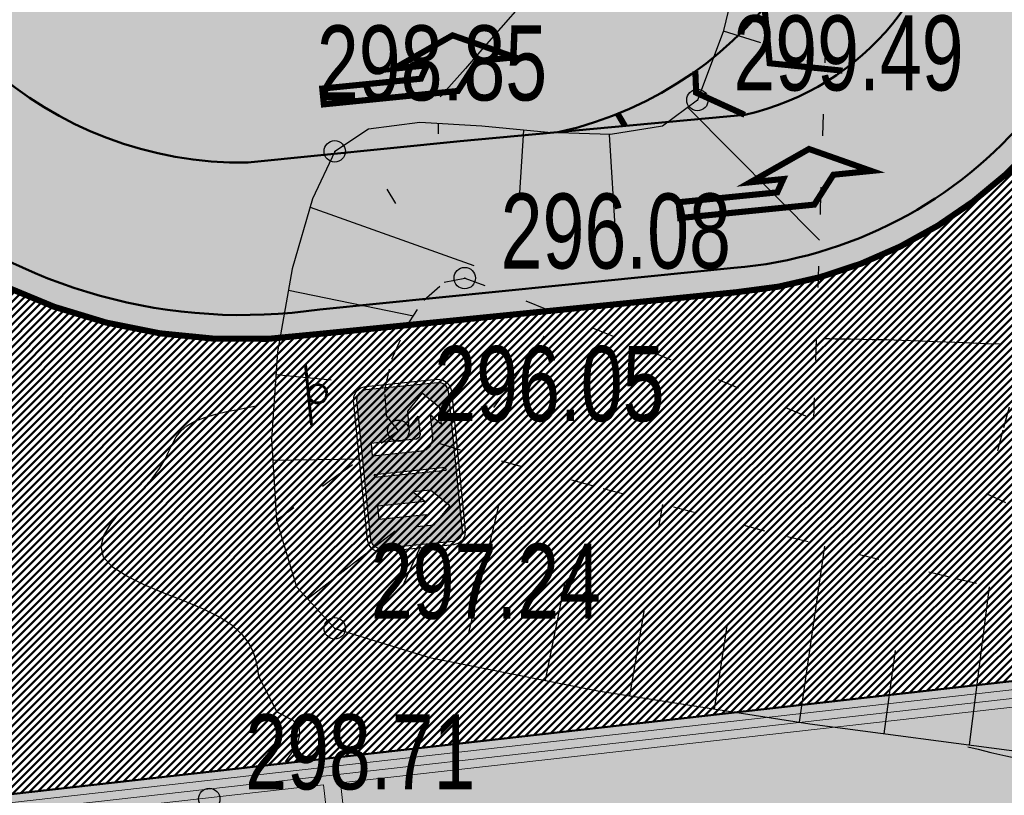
# Model space of a CAD drawing. Extents: x 2931 to 5026, y -2784 to 809.
# Tile 7 of 170: x 3173 to 3196, y -2550 to -2532. Entities that reach past the tile are written whole.
import ezdxf

# ---------------------------------------------------------------- set-up
doc = ezdxf.new("R2010")
doc.units = 0
doc.header["$MEASUREMENT"] = 0
doc.linetypes.add('CONTI', pattern=[0])
doc.linetypes.add('STROT', pattern=[1.7, 0.5, -1.2])
doc.layers.add('.', color=7, linetype='Continuous', lineweight=15)
for name, color, linetype in [('GORIZDEFAULT', 32, 'CONTI'), ('OTKOSDEFAULT', 32, 'CONTI'), ('PDF_2D - Общий', 7, 'Continuous'), ('PI_OTDEFAULT', 172, 'CONTI'), ('PI_TTDEFAULT', 5, 'CONTI')]:
    doc.layers.add(name, color=color, linetype=linetype)
doc.styles.add('SHRFT', font='TXT', dxfattribs={"width": 0.75})
pattern_1 = [(45, (0, -760.2495699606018), (-0.08838834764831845, 0.08838834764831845), [])]

# ---------------------------------------------------------------- blocks, each defined once
blk = doc.blocks.new('АПРР')
at = {"layer": '.', "transparency": 33554625}
h = blk.add_hatch(color=256, dxfattribs=at)
h.dxf.hatch_style = 1
h.set_gradient(color1=(0, 127, 255), color2=(0, 127, 255), tint=0.6399999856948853)
h.paths.add_polyline_path([(1384745.843515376, -94199.48148556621), (1384808.635195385, -94185.82644556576), (1384860.567355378, -94153.03284556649), (1384893.360955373, -94101.10068556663), (1384907.015995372, -94038.30900556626), (1384907.015995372, -92855.2664455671), (1384893.360955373, -92792.47476556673), (1384860.567355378, -92740.54260556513), (1384808.635195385, -92707.7490055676), (1384745.843515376, -92694.09396556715), (1382444.386640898, -92694.09396556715), (1382381.594960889, -92707.7490055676), (1382329.662800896, -92740.54260556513), (1382296.8692009, -92792.47476556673), (1382283.214160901, -92855.2664455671), (1382283.214160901, -94038.30900556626), (1382296.8692009, -94101.10068556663), (1382329.662800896, -94153.03284556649), (1382381.594960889, -94185.82644556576), (1382444.386640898, -94199.48148556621)])
h.paths.add_polyline_path([(1383459.258535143, -92855.2664455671), (1383502.919712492, -92855.2664455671), (1383502.919712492, -94038.30900556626), (1383459.258535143, -94038.30900556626)], flags=16)
h.paths.add_polyline_path([(1383160.254800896, -93428.99316556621), (1382982.631760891, -93251.47764556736), (1382982.631760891, -94038.30900556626), (1382766.839120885, -94038.30900556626), (1382766.839120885, -93251.47764556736), (1382586.528080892, -93428.99316556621), (1382586.528080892, -93142.12980556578), (1382873.391440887, -92855.2664455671), (1383160.254800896, -93142.12980556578)], flags=16)
h.paths.add_polyline_path([(1383814.004559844, -93224.06004556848), (1383830.455119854, -93144.81780556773), (1383874.108239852, -93082.02612556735), (1383937.007439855, -93038.26548556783), (1384016.249679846, -93021.92244556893), (1384387.731279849, -93021.92244556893), (1384218.387279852, -92855.2664455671), (1384486.11207985, -92855.2664455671), (1384756.632399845, -93122.9912455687), (1384486.11207985, -93393.51156556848), (1384218.387279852, -93393.51156556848), (1384387.731279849, -93224.06004556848), (1384084.524879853, -93224.06004556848), (1384035.388239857, -93243.1986055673), (1384016.249679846, -93292.33524556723), (1384016.249679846, -93941.05640682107), (1384016.249679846, -94038.30900556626), (1383814.004559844, -94038.30900556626)], flags=16)
at = {"color": 5}
blk.add_lwpolyline([(1382444.386640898, -92642.1618055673), (1382359.76840089, -92658.61236556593), (1382291.493200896, -92705.06100556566), (1382245.044560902, -92770.64820556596), (1382228.594000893, -92855.2664455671), (1382228.594000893, -94038.30900556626), (1382245.044560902, -94123.03476556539), (1382291.493200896, -94191.30996556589), (1382359.76840089, -94237.75860556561), (1382444.386640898, -94254.10164556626), (1384745.843515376, -94254.10164556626), (1384830.461755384, -94237.75860556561), (1384896.048955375, -94191.30996556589), (1384942.497595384, -94123.03476556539), (1384958.948155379, -94038.30900556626), (1384958.948155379, -92855.2664455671), (1384942.497595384, -92770.64820556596), (1384896.048955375, -92705.06100556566), (1384830.461755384, -92658.61236556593), (1384745.843515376, -92642.1618055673), (1382444.386640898, -92642.1618055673)], dxfattribs=at)
blk.add_lwpolyline([(1382444.386640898, -92694.09396556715), (1382381.594960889, -92707.7490055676), (1382329.662800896, -92740.54260556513), (1382296.8692009, -92792.47476556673), (1382283.214160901, -92855.2664455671), (1382283.214160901, -94038.30900556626), (1382296.8692009, -94101.10068556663), (1382329.662800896, -94153.03284556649), (1382381.594960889, -94185.82644556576), (1382444.386640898, -94199.48148556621), (1384745.843515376, -94199.48148556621), (1384808.635195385, -94185.82644556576), (1384860.567355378, -94153.03284556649), (1384893.360955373, -94101.10068556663), (1384907.015995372, -94038.30900556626), (1384907.015995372, -92855.2664455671), (1384893.360955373, -92792.47476556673), (1384860.567355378, -92740.54260556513), (1384808.635195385, -92707.7490055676), (1384745.843515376, -92694.09396556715), (1382444.386640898, -92694.09396556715)], close=True, dxfattribs=at)
at = {"color": 7}
for points in [[(1382586.528080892, -93142.12980556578), (1382873.391440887, -92855.2664455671), (1383160.254800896, -93142.12980556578), (1383160.254800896, -93428.99316556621), (1382982.631760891, -93251.47764556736), (1382982.631760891, -94038.30900556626), (1382766.839120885, -94038.30900556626), (1382766.839120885, -93251.47764556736), (1382586.528080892, -93428.99316556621), (1382586.528080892, -93142.12980556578)], [(1384016.249679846, -94038.30900556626), (1383814.004559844, -94038.30900556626), (1383814.004559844, -93224.06004556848), (1383830.455119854, -93144.81780556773), (1383874.108239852, -93082.02612556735), (1383937.007439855, -93038.26548556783), (1384016.249679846, -93021.92244556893), (1384387.731279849, -93021.92244556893), (1384218.387279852, -92855.2664455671), (1384486.11207985, -92855.2664455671), (1384756.632399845, -93122.9912455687), (1384486.11207985, -93393.51156556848), (1384218.387279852, -93393.51156556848), (1384387.731279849, -93224.06004556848), (1384084.524879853, -93224.06004556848), (1384035.388239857, -93243.1986055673), (1384016.249679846, -93292.33524556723), (1384016.249679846, -93941.05640682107)]]:
    blk.add_lwpolyline(points, close=True, dxfattribs=at)
blk.add_lwpolyline([(1383459.258535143, -92855.2664455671), (1383502.919712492, -92855.2664455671), (1383502.919712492, -94038.30900556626), (1383459.258535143, -94038.30900556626)], close=True)
blk = doc.blocks.new('bstrtthtytt434')
at = {"layer": 'GORIZDEFAULT', "color": 32}
for points in [[(3190.524359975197, 498.003196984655), (3190.064368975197, 497.4721529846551), (3189.527965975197, 496.8359359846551), (3188.910726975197, 496.1224829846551), (3188.258219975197, 495.360487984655), (3187.582201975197, 494.566133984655), (3186.912061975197, 493.7798689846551), (3186.257342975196, 493.031842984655), (3185.651858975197, 492.334569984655), (3185.101487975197, 491.696140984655), (3184.598139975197, 491.122432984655), (3184.155782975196, 490.6156579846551), (3183.774416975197, 490.1758179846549), (3183.445950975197, 489.8087889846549), (3183.178476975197, 489.508692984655)], [(3184.432535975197, 482.268897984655), (3184.655893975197, 482.576323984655), (3184.885129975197, 482.8918409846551), (3185.094520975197, 483.197054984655), (3185.294367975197, 483.472120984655), (3185.615436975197, 483.931047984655)], [(3192.161081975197, 483.872417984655), (3192.261069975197, 483.873935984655), (3192.391206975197, 483.865910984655), (3192.555157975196, 483.870399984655), (3192.749256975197, 483.8653459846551), (3192.979381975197, 483.858838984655), (3193.259501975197, 483.8530919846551), (3193.589615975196, 483.848102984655), (3193.949877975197, 483.833570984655), (3194.360133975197, 483.819797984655), (3194.770390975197, 483.806023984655), (3195.188736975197, 483.786373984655), (3195.576934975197, 483.7762659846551), (3195.923228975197, 483.759520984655), (3196.225406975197, 483.750107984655)], [(3179.577449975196, 474.004235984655), (3179.747907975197, 474.2388509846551), (3179.858827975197, 474.442557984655), (3179.907997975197, 474.629325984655), (3179.899842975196, 474.771218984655), (3179.840239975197, 474.8763259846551), (3179.746823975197, 474.968917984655), (3179.629895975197, 475.0291499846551), (3179.504877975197, 475.0952599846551), (3179.379859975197, 475.161368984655), (3178.955245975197, 475.989017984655), (3178.926484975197, 476.170601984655), (3178.889634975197, 476.358063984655), (3178.830726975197, 476.549191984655), (3178.725488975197, 476.761618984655), (3178.572469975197, 476.9593189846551), (3178.353276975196, 477.168014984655), (3178.050274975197, 477.363436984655), (3177.661252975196, 477.5595539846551), (3177.216357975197, 477.746820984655), (3176.735437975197, 477.9355409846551), (3176.282452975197, 478.128685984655), (3175.871372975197, 478.328467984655), (3175.544099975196, 478.541523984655), (3175.328571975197, 478.772278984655), (3175.274781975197, 479.021490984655), (3175.340826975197, 479.282523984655), (3175.498769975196, 479.5509519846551), (3175.720674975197, 479.822352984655), (3175.978605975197, 480.092299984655), (3176.236537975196, 480.362246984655), (3176.462867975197, 480.6057109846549), (3176.633324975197, 480.840325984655), (3176.758213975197, 481.046245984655), (3176.855165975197, 481.247740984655), (3176.942573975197, 481.419087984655), (3177.024104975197, 481.582343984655), (3177.132118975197, 481.7139989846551), (3177.270280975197, 481.8361109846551), (3177.460648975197, 481.945013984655), (3177.697346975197, 482.0326169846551), (3177.950223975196, 482.108464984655), (3178.205313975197, 482.170344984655), (3178.462615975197, 482.218256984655), (3178.691982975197, 482.261743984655), (3178.893412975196, 482.3008069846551)], [(3195.488067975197, 474.3478299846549), (3195.732919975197, 474.293540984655), (3196.024100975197, 474.2179529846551), (3196.373366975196, 474.137245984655), (3196.780716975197, 474.051420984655), (3197.226304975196, 473.9501739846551), (3197.724099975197, 473.835718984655), (3198.266011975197, 473.713931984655), (3198.852038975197, 473.5848139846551), (3199.460124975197, 473.452030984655), (3200.082178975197, 473.3214599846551), (3200.712323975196, 473.185010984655)]]:
    blk.add_lwpolyline(points, dxfattribs=at)
at = {"layer": 'OTKOSDEFAULT', "color": 32}
for p, q in [((3190.446990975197, 493.745531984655), (3189.782184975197, 491.027125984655)), ((3189.782184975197, 491.027125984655), (3189.182274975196, 489.435834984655)), ((3189.785849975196, 491.049183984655), (3190.652062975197, 490.7783039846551)), ((3189.182274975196, 489.435834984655), (3188.369417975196, 488.8274239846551)), ((3188.958850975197, 489.264422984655), (3192.026174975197, 486.1706339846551)), ((3182.707488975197, 488.911473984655), (3181.507692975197, 488.757240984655)), ((3184.152962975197, 488.825408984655), (3182.707488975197, 488.911473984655)), ((3183.133925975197, 488.885944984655), (3183.135508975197, 488.649941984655)), ((3181.507692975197, 488.757240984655), (3180.723465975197, 488.239274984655)), ((3185.693305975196, 488.682777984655), (3184.152962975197, 488.825408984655)), ((3185.126428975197, 488.7361779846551), (3185.028608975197, 487.274524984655)), ((3187.154199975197, 488.634951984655), (3185.693305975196, 488.682777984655)), ((3188.369417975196, 488.8274239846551), (3187.154199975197, 488.634951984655)), ((3187.126263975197, 488.630526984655), (3187.268566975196, 486.2404119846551)), ((3180.723465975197, 488.239274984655), (3180.204197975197, 487.1332639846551)), ((3181.936990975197, 487.3575969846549), (3182.140069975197, 487.0246419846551)), ((3180.204197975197, 487.1332639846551), (3179.732970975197, 485.497920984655)), ((3180.149149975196, 486.938405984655), (3183.966300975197, 485.574200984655)), ((3179.732970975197, 485.497920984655), (3179.388345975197, 483.560465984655)), ((3179.646450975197, 485.004550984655), (3182.561862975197, 484.406743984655)), ((3179.388345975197, 483.560465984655), (3179.245215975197, 481.526058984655)), ((3179.350366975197, 483.031827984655), (3180.636313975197, 482.9133379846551)), ((3179.245215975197, 481.526058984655), (3179.365959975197, 479.6336739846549)), ((3179.272652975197, 481.036418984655), (3181.308447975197, 481.065328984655)), ((3183.848347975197, 477.007421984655), (3184.560805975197, 480.0125849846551)), ((3188.283456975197, 479.471039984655), (3188.371428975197, 480.000436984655)), ((3179.365959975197, 479.6336739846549), (3179.833561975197, 478.082593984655)), ((3180.085875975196, 477.800391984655), (3182.131952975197, 479.3916389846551)), ((3182.319305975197, 478.1183369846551), (3182.719563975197, 479.026517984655)), ((3191.558802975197, 474.9282429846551), (3192.154571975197, 479.031760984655)), ((3185.641328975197, 475.9025159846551), (3186.094596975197, 478.193661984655)), ((3179.833561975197, 478.082593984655), (3180.724369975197, 477.114006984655)), ((3195.523334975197, 474.3963709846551), (3195.991373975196, 478.085901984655)), ((3187.603054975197, 475.540256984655), (3187.950586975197, 477.549764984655)), ((3189.577989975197, 475.2302049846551), (3189.878498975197, 477.174991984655)), ((3180.724369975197, 477.114006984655), (3182.936955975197, 476.433519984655)), ((3193.535190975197, 474.654216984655), (3193.799673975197, 476.600456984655)), ((3182.936955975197, 476.433519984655), (3186.861166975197, 475.6590079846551)), ((3186.861166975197, 475.6590079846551), (3191.801442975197, 474.887921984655)), ((3191.801442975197, 474.887921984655), (3197.066648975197, 474.1897779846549))]:
    blk.add_line(p, q, dxfattribs=at)
at = {"layer": 'OTKOSDEFAULT', "color": 32, "linetype": 'STROT'}
for p, q in [((3192.053026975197, 486.905126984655), (3192.203641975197, 491.7399699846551)), ((3191.940759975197, 483.365013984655), (3192.053026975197, 486.905126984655)), ((3197.320010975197, 485.562934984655), (3196.307977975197, 481.737129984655)), ((3183.276119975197, 485.1856769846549), (3183.754697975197, 485.282953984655)), ((3183.754697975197, 485.282953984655), (3185.176854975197, 484.7564849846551)), ((3182.798430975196, 484.766376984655), (3183.276119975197, 485.1856769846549)), ((3182.384074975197, 484.128012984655), (3182.798430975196, 484.766376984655)), ((3185.176854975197, 484.7564849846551), (3188.099163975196, 483.572714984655)), ((3182.057256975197, 483.388965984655), (3182.384074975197, 484.128012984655)), ((3181.892177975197, 482.6683759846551), (3182.057256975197, 483.388965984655)), ((3188.099163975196, 483.572714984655), (3191.893627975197, 481.990139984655)), ((3191.893627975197, 481.990139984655), (3191.940759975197, 483.365013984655)), ((3181.929222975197, 482.072869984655), (3181.892177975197, 482.6683759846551)), ((3182.206565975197, 481.7230399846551), (3181.929222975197, 482.072869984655)), ((3179.365959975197, 479.6336739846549), (3182.206565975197, 481.7230399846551)), ((3182.206565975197, 481.7230399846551), (3179.365959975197, 479.6336739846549)), ((3183.659565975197, 481.273047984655), (3182.206565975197, 481.7230399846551)), ((3196.307977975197, 481.737129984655), (3195.912403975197, 480.2569529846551)), ((3186.734633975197, 480.435636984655), (3183.659565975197, 481.273047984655)), ((3190.753084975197, 479.382523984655), (3186.734633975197, 480.435636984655)), ((3195.912403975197, 480.2569529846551), (3199.541463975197, 478.633862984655)), ((3195.061958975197, 478.303816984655), (3190.753084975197, 479.382523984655)), ((3199.002414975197, 477.381534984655), (3195.061958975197, 478.303816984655))]:
    blk.add_line(p, q, dxfattribs=at)
at = {"layer": 'PI_TTDEFAULT', "color": 0}
for centre in [(3189.182274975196, 489.435834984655), (3180.723465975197, 488.239274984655), (3183.754697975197, 485.282953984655), (3182.206565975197, 481.7230399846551), (3180.724369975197, 477.114006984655), (3177.796439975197, 473.135095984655)]:
    blk.add_circle(centre, 0.25, dxfattribs=at)
for p in [(3189.182274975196, 489.435834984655), (3180.723465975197, 488.239274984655), (3183.754697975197, 485.282953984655), (3182.206565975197, 481.7230399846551), (3180.724369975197, 477.114006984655)]:
    blk.add_point(p, dxfattribs=at)
at = {"layer": 'PI_OTDEFAULT', "color": 0, "style": 'SHRFT', "width": 0.75}
for s, p in [('299.49', (3190.021343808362, 489.6591906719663)), ('298.85', (3180.307673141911, 489.4275110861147)), ('296.08', (3184.593766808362, 485.5063106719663)), ('296.05', (3183.045634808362, 481.9463966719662)), ('297.24', (3181.563438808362, 477.3373626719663)), ('298.71', (3178.635508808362, 473.3584526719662))]:
    blk.add_text(s, height=1.75, dxfattribs=at).set_placement(p)

msp = doc.modelspace()

# ---------------------------------------------------------------- hatches: boundary and pattern name
at = {"layer": '.', "linetype": 'ByBlock', "lineweight": 50}
h = msp.add_hatch(dxfattribs=at)
h.set_pattern_fill('ANSI31', color=252)
h.set_pattern_definition(pattern_1)
edge = h.paths.add_edge_path()
edge.add_line((3056.579508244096, -2312.821312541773), (3060.468574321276, -2322.03408438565))
edge.add_line((3060.468574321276, -2322.03408438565), (3091.428099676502, -2308.964875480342))
edge.add_arc((3092.594819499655, -2311.728707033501), 2.999999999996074, 59.08883293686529, 112.8864824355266, ccw=False)
edge.add_line((3094.135944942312, -2309.154812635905), (3125.421424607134, -2327.887068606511))
edge.add_arc((3123.880299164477, -2330.460963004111), 3.000000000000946, 6.846905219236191, 59.0888329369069, ccw=False)
edge.add_line((3126.858903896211, -2330.103312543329), (3145.92372928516, -2488.88006621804))
edge.add_line((3145.92372928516, -2488.88006621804), (3153.629677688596, -2553.057180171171))
edge.add_line((3153.629677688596, -2553.057180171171), (3155.627738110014, -2590.136361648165))
edge.add_line((3155.627738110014, -2590.136361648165), (3160.809987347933, -2689.926820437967))
edge.add_arc((3157.814024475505, -2690.082404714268), 2.999999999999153, -86.74722545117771, 2.9727744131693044, ccw=False)
edge.add_line((3157.984247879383, -2693.077571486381), (3050.375705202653, -2699.193255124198))
edge.add_line((3050.375705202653, -2699.193255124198), (3050.943116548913, -2709.177144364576))
edge.add_line((3050.943116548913, -2709.177144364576), (3313.191871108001, -2694.335524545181))
edge.add_line((3313.191871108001, -2694.335524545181), (3312.624459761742, -2684.351635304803))
edge.add_line((3312.624459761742, -2684.351635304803), (3173.95866141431, -2692.169702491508))
edge.add_arc((3173.788438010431, -2689.174535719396), 2.999999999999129, 182.972774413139, 273.2527745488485, ccw=False)
edge.add_line((3170.792475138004, -2689.330119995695), (3164.49681413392, -2568.651081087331))
edge.add_line((3164.49681413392, -2568.651081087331), (3163.4838931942, -2549.996359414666))
edge.add_line((3163.4838931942, -2549.996359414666), (3160.81852438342, -2528.100377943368))
edge.add_arc((3164.480270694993, -2528.433239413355), 3.67684413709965, 91.76941746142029, 174.8059522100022, ccw=False)
edge.add_line((3164.36673985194, -2524.758148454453), (3165.328204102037, -2524.665378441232))
edge.add_line((3165.328204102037, -2524.665378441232), (3157.302999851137, -2442.857136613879))
edge.add_arc((3156.299241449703, -2436.34407918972), 6.589950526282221, 187.8889569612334, 278.7611968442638, ccw=False)
edge.add_line((3149.771658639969, -2437.248573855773), (3140.934979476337, -2363.416485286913))
edge.add_line((3140.934979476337, -2363.416485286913), (3139.504408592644, -2350.754711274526))
edge.add_line((3139.504408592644, -2350.754711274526), (3136.203008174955, -2324.042627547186))
edge.add_arc((3133.224403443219, -2324.400278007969), 3.000000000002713, 6.84690521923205, 59.08883293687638)
edge.add_line((3134.765528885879, -2321.826383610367), (3099.87037971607, -2300.93282936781))
edge.add_arc((3101.693711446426, -2298.274062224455), 3.223907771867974, 157.9186088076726, 235.5584146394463, ccw=False)
edge.add_line((3098.706274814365, -2297.062120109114), (3108.700353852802, -2280.575790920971))
edge.add_arc((3111.264605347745, -2282.132908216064), 3.00000000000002, 58.73218183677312, 148.732181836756, ccw=False)
edge.add_line((3112.821722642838, -2279.568656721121), (3205.618491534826, -2335.918610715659))
edge.add_line((3205.618491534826, -2335.918610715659), (3207.292050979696, -2336.828718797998))
edge.add_line((3207.292050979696, -2336.828718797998), (3243.014474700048, -2350.174162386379))
edge.add_line((3243.014474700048, -2350.174162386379), (3266.942729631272, -2359.048636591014))
edge.add_line((3266.942729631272, -2359.048636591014), (3413.241120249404, -2447.108035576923))
edge.add_line((3413.241120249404, -2447.108035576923), (3418.398145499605, -2438.54035849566))
edge.add_line((3418.398145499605, -2438.54035849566), (3272.099754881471, -2350.480959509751))
edge.add_line((3272.099754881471, -2350.48095950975), (3270.420061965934, -2349.67270144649))
edge.add_line((3270.420061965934, -2349.67270144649), (3212.929790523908, -2328.350798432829))
edge.add_line((3212.929790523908, -2328.350798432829), (3210.80888251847, -2327.371105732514))
edge.add_line((3210.80888251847, -2327.371105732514), (3103.502412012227, -2262.210273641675))
edge.add_arc((3105.05952930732, -2259.646022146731), 2.999999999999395, 149.0720988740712, 238.7321818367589, ccw=False)
edge.add_line((3102.486085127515, -2258.104145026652), (3107.443599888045, -2249.829888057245))
edge.add_line((3107.443599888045, -2249.829888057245), (3098.865452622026, -2244.690297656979))
edge.add_line((3098.865452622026, -2244.69029765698), (3093.95672483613, -2252.883127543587))
edge.add_arc((3091.383280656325, -2251.341250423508), 2.999999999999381, 238.7321818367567, 329.07209887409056, ccw=False)
edge.add_line((3089.826163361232, -2253.905501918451), (3029.258160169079, -2217.126158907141))
edge.add_line((3029.258160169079, -2217.126158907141), (3024.067769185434, -2225.673663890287))
edge.add_line((3024.067769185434, -2225.673663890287), (3099.145714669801, -2271.264031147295))
edge.add_arc((3097.588597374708, -2273.828282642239), 2.999999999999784, -31.267816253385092, 58.732181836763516, ccw=False)
edge.add_line((3100.152848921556, -2275.385399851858), (3084.60404677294, -2300.991074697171))
edge.add_line((3084.60404677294, -2300.991074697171), (3056.579508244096, -2312.821312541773))
h = msp.add_hatch(dxfattribs=at)
h.set_pattern_fill('ANSI31', color=72)
h.set_pattern_definition(pattern_1)
edge = h.paths.add_edge_path()
edge.add_line((3198.64854658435, -2533.091432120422), (3204.228626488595, -2532.461111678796))
edge.add_line((3204.228626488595, -2532.461111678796), (3205.797166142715, -2546.370449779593))
edge.add_line((3205.797166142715, -2546.370449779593), (3240.426562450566, -2542.464707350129))
edge.add_line((3240.426562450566, -2542.464707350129), (3240.44861768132, -2542.6602551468))
edge.add_line((3240.44861768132, -2542.6602551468), (3240.049289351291, -2542.706391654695))
edge.add_line((3240.049289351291, -2542.706391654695), (3241.597948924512, -2556.425770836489))
edge.add_line((3241.597948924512, -2556.425770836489), (3241.996162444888, -2556.38075674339))
edge.add_line((3241.996162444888, -2556.38075674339), (3242.018783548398, -2556.580872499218))
edge.add_line((3242.018783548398, -2556.580872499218), (3164.317276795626, -2565.344584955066))
edge.add_line((3164.317276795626, -2565.344584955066), (3165.502113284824, -2587.921263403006))
edge.add_line((3165.502113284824, -2587.921263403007), (3169.410030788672, -2587.71068013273))
edge.add_line((3169.410030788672, -2587.71068013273), (3168.370118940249, -2569.242699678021))
edge.add_line((3168.370118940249, -2569.242699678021), (3257.968945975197, -2564.605967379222))
edge.add_line((3257.968945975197, -2564.605967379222), (3268.704736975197, -2563.456844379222))
edge.add_line((3268.704736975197, -2563.456844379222), (3270.714068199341, -2563.190893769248))
edge.add_line((3270.714068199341, -2563.190893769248), (3269.535281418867, -2553.679751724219))
edge.add_line((3269.535281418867, -2553.679751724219), (3268.265415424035, -2549.617480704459))
edge.add_line((3268.265415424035, -2549.617480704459), (3268.137689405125, -2536.980160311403))
edge.add_line((3268.137689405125, -2536.980160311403), (3268.591353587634, -2536.988949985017))
edge.add_line((3268.591353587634, -2536.988949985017), (3271.151259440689, -2516.901073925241))
edge.add_line((3271.151259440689, -2516.901073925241), (3253.464385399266, -2438.824788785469))
edge.add_line((3253.464385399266, -2438.82478878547), (3246.166203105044, -2403.193287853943))
edge.add_line((3246.166203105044, -2403.193287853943), (3240.206266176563, -2366.234493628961))
edge.add_line((3240.206266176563, -2366.234493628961), (3243.364342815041, -2350.778233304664))
edge.add_line((3243.364342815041, -2350.778233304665), (3206.455271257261, -2336.373664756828))
edge.add_line((3206.455271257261, -2336.373664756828), (3113.046281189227, -2283.05801545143))
edge.add_line((3113.046281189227, -2283.05801545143), (3101.14519328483, -2301.682377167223))
edge.add_line((3101.14519328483, -2301.682377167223), (3134.765528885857, -2321.826383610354))
edge.add_arc((3133.22440344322, -2324.400278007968), 3.000000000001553, 6.849462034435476, 59.088832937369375, ccw=False)
edge.add_line((3136.202992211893, -2324.042494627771), (3146.943135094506, -2413.472300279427))
edge.add_line((3146.943135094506, -2413.472300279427), (3222.727371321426, -2404.312809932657))
edge.add_arc((3223.040655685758, -2408.199481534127), 3.899277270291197, 6.922887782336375, 94.60835138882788, ccw=False)
edge.add_arc((3223.040740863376, -2408.199511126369), 3.899196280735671, -81.47081594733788, 6.923470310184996, ccw=False)
edge.add_line((3223.619042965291, -2412.05558403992), (3196.190003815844, -2415.370747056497))
edge.add_arc((3198.473142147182, -2432.932361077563), 17.70940449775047, 97.40732442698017, 105.2026607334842)
edge.add_arc((3203.298833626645, -2450.679680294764), 36.10110462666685, 105.2072041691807, 108.1649889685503)
edge.add_arc((3188.026555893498, -2402.977521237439), 13.9895464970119, 277.1896508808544, 286.6895548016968, ccw=False)
edge.add_line((3189.777404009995, -2416.85707245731), (3187.842487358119, -2417.090951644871))
edge.add_arc((3184.99443761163, -2418.945933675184), 3.398874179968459, 6.9207488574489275, 33.07686530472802, ccw=False)
edge.add_arc((3184.993523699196, -2418.946345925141), 3.399831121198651, -83.07989968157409, 6.925789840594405, ccw=False)
edge.add_arc((3184.99346771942, -2418.946030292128), 3.400151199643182, 163.5011670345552, 276.9203959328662, ccw=False)
edge.add_line((3181.733315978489, -2417.980401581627), (3147.972979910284, -2422.054859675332))
edge.add_line((3147.972979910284, -2422.054859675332), (3149.771658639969, -2437.248573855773))
edge.add_arc((3156.299241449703, -2436.34407918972), 6.589950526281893, 187.88895696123, 278.7611968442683)
edge.add_line((3157.302999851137, -2442.857136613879), (3156.287946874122, -2432.509773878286))
edge.add_arc((3165.559726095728, -2432.951981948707), 9.282318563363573, 100.07270603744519, 177.2694053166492, ccw=False)
edge.add_line((3163.936269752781, -2423.812735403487), (3168.630711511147, -2423.343163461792))
edge.add_arc((3169.037464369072, -2432.546792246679), 9.212612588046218, 9.79482017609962, 92.53053086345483, ccw=False)
edge.add_line((3178.11578730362, -2430.97953879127), (3178.310066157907, -2432.921798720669))
edge.add_line((3178.310066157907, -2432.921798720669), (3182.539779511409, -2439.693473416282))
edge.add_line((3182.539779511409, -2439.693473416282), (3183.799722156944, -2452.535855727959))
edge.add_line((3183.799722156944, -2452.535855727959), (3187.002343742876, -2452.215506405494))
edge.add_line((3187.002343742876, -2452.215506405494), (3189.210950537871, -2475.135808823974))
edge.add_line((3189.210950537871, -2475.135808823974), (3186.060597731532, -2475.450929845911))
edge.add_line((3186.060597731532, -2475.450929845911), (3186.254695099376, -2477.391375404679))
edge.add_line((3186.254695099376, -2477.391375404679), (3183.233715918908, -2482.554248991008))
edge.add_arc((3187.73220544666, -2482.106702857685), 4.520697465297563, 185.6815518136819, 272.2770185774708)
edge.add_line((3187.911817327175, -2486.623830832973), (3193.870304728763, -2486.027819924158))
edge.add_arc((3192.734762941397, -2481.462962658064), 4.703974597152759, 283.9692133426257, 366.943481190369)
edge.add_line((3197.404238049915, -2480.894298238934), (3197.262375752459, -2479.615018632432))
edge.add_line((3197.262375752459, -2479.615018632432), (3193.661081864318, -2478.128648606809))
edge.add_line((3193.661081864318, -2478.128648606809), (3192.899904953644, -2470.742679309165))
edge.add_line((3192.899904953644, -2470.742679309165), (3189.682132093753, -2471.06454417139))
edge.add_line((3189.682132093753, -2471.06454417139), (3185.735106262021, -2431.60502531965))
edge.add_line((3185.735106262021, -2431.60502531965), (3188.844983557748, -2431.293952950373))
edge.add_line((3188.844983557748, -2431.293952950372), (3188.789684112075, -2430.686479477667))
edge.add_arc((3202.589761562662, -2434.181863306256), 14.23586477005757, 99.41612415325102, 165.7866270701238, ccw=False)
edge.add_line((3200.260722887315, -2420.137810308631), (3222.923904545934, -2417.870875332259))
edge.add_arc((3223.460798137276, -2430.845292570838), 12.98552106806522, 5.712137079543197, 92.3696013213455, ccw=False)
edge.add_line((3236.381839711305, -2429.552836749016), (3237.467507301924, -2440.424911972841))
edge.add_line((3237.467507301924, -2440.424911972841), (3245.489102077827, -2520.619033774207))
edge.add_arc((3232.636911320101, -2521.240463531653), 12.86720568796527, -83.64731502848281, 2.7682123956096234, ccw=False)
edge.add_line((3234.060644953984, -2534.028659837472), (3215.68325286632, -2535.86689921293))
edge.add_arc((3214.378686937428, -2523.146660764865), 12.78696048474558, 185.7956058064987, 275.8556841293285, ccw=False)
edge.add_line((3201.657087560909, -2524.437887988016), (3199.058106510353, -2498.363331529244))
edge.add_arc((3194.432319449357, -2498.826036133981), 4.648870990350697, 5.712137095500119, 93.3895282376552)
edge.add_line((3194.157459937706, -2494.18529764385), (3187.347289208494, -2494.876936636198))
edge.add_arc((3187.957506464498, -2499.233898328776), 4.399486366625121, 97.97273957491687, 185.7133964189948)
edge.add_line((3183.579875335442, -2499.671877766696), (3184.27298960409, -2506.600365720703))
edge.add_line((3184.27298960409, -2506.600365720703), (3184.892601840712, -2507.091513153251))
edge.add_line((3184.892601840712, -2507.091513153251), (3197.794868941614, -2505.864546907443))
edge.add_line((3197.794868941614, -2505.864546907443), (3199.787466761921, -2526.595405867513))
edge.add_arc((3189.185059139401, -2527.721193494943), 10.66200943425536, -84.22149646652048, 6.061084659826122, ccw=False)
edge.add_line((3190.258542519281, -2538.329024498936), (3179.89345328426, -2539.377943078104))
edge.add_arc((3178.567549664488, -2526.425563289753), 13.02006768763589, 184.5809880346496, 275.8448699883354, ccw=False)
edge.add_line((3165.58907542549, -2527.465452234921), (3165.328204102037, -2524.665378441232))
edge.add_line((3165.328204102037, -2524.665378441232), (3164.846212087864, -2524.711885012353))
edge.add_line((3164.846212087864, -2524.711885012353), (3167.773249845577, -2550.659093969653))
edge.add_line((3167.773249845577, -2550.659093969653), (3200.231651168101, -2546.998066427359))
edge.add_line((3200.231651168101, -2546.998066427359), (3198.64854658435, -2533.091432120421))
at = {"lineweight": 40, "true_color": 0xcfcfcf}
h = msp.add_hatch(color=254, dxfattribs=at)
h.dxf.hatch_style = 1
h.paths.add_polyline_path([(3236.401700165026, -2429.769740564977, 0.4020912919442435), (3222.923904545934, -2417.870875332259), (3200.260722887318, -2420.137810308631, 0.2979728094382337), (3188.789684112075, -2430.686479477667), (3188.845210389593, -2431.293930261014), (3185.735106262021, -2431.60502531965), (3187.121516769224, -2445.465358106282), (3188.507927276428, -2459.325690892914), (3189.682132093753, -2471.064544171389), (3192.899904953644, -2470.742679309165), (3193.661081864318, -2478.128648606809), (3197.262375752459, -2479.615018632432), (3197.363281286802, -2480.623799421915, -0.3954589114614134), (3193.870304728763, -2486.027819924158), (3187.911817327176, -2486.623830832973, -0.3717798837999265), (3183.269049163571, -2482.907485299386), (3183.233715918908, -2482.554248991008), (3186.254695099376, -2477.391375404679), (3186.060597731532, -2475.450929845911), (3189.210950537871, -2475.135808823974), (3188.212792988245, -2465.156949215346), (3187.002343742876, -2452.215506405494), (3183.799722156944, -2452.535855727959), (3182.539779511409, -2439.693473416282), (3178.310066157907, -2432.921798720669), (3178.11578730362, -2430.97953879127, 0.3775479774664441), (3168.630711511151, -2423.343163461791), (3163.936269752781, -2423.812735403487, 0.3501788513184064), (3156.287946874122, -2432.509773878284), (3163.262400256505, -2503.606751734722), (3165.567260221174, -2527.142945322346, 0.4407652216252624), (3180.447832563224, -2539.309145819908), (3185.9967051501, -2538.754107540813), (3190.085791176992, -2538.34508764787, 0.4204379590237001), (3199.787466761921, -2526.595405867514), (3197.794868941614, -2505.864546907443), (3185.071573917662, -2507.074493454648, -0.4023531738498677), (3184.272989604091, -2506.600365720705), (3183.582524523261, -2499.697593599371, -0.4044187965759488), (3187.3472892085, -2494.876936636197), (3190.44205377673, -2494.567375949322), (3193.612779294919, -2494.249972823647, -0.4559087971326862), (3199.07801153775, -2498.654145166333), (3201.657087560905, -2524.437887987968, 0.41452071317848), (3215.683252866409, -2535.866899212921), (3234.060644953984, -2534.028659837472, 0.3960063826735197), (3245.489102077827, -2520.619033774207)])
h.paths.add_polyline_path([(3207.03778315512, -2451.91205623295), (3216.344721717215, -2450.906481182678, -0.460910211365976), (3217.20601253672, -2451.504122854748), (3217.713877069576, -2456.581387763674), (3223.105556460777, -2456.042073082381), (3222.596895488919, -2450.956847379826, -0.5043845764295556), (3223.101133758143, -2450.378891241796), (3228.150711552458, -2449.87379603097), (3227.609384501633, -2444.461998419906), (3206.745009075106, -2446.549003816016, -0.4135501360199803), (3201.883217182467, -2442.910215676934), (3200.86529559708, -2432.733769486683, -0.4125955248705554), (3204.897344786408, -2428.011511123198), (3223.713569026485, -2426.129376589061, -0.3863695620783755), (3228.194028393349, -2429.966975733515, -0.3919432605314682), (3224.458895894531, -2435.097601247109), (3214.864717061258, -2436.057280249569, -0.4215503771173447), (3214.235686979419, -2435.563995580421), (3213.723767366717, -2430.446192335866), (3208.388326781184, -2430.979881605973), (3208.870741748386, -2435.802718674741, -0.3166142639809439), (3208.485410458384, -2436.699630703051), (3203.332663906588, -2437.215045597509), (3203.862076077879, -2442.507726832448), (3223.979733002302, -2440.495413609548, -0.3921261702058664), (3229.549203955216, -2443.900746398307), (3230.536660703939, -2453.772627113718, -0.4350801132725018), (3225.963019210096, -2458.676937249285), (3217.188723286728, -2459.554605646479, -0.4413046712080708), (3216.619709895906, -2459.20625296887), (3216.102574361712, -2454.036304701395), (3210.681480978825, -2454.5785615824), (3211.174444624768, -2459.506856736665, -0.51086082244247), (3210.583513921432, -2460.164190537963), (3205.645078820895, -2460.658168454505), (3206.185945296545, -2466.065361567), (3226.496118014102, -2464.033791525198, -0.423874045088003), (3231.904694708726, -2467.828446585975), (3232.935134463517, -2478.130040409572, -0.3809339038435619), (3228.854507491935, -2482.619558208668), (3210.290027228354, -2484.476511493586, -0.9445699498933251), (3209.381247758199, -2475.402573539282), (3218.711040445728, -2474.508047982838, -0.3488442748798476), (3219.560053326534, -2475.039540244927), (3220.061773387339, -2480.05537572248), (3225.413531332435, -2479.520054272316), (3224.903551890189, -2474.420665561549, -0.5458820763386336), (3225.389042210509, -2473.9015839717), (3230.422945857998, -2473.398056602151), (3229.887738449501, -2468.047438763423), (3209.070923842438, -2470.129686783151, -0.3853398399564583), (3204.229524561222, -2466.366905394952), (3203.215527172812, -2456.229690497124, -0.3584784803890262)], flags=16)
h.paths.add_polyline_path([(3178.778094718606, -2482.839381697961, -0.2214065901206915), (3175.505947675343, -2493.031956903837, 0.277982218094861), (3172.34860886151, -2502.97255310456), (3174.010432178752, -2519.586264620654), (3186.543428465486, -2518.332623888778, -0.4398097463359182), (3187.521916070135, -2519.504839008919), (3188.161130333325, -2525.895242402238, -0.3970099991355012), (3184.175926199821, -2530.803143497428), (3178.706707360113, -2531.308399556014, -0.4396297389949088), (3173.720061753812, -2526.869509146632), (3164.486291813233, -2432.51159997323, -0.9017496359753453), (3173.65223744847, -2431.594755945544)], flags=16)
h.paths.add_polyline_path([(3211.090258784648, -2492.543039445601), (3228.778682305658, -2490.877785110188, -0.9142662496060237), (3229.432751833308, -2497.43731558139), (3222.054241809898, -2498.275088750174, 0.2275587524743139), (3216.003330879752, -2501.389850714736, 0.4257554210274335), (3217.309228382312, -2514.533518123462, -0.6245440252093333), (3215.087378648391, -2521.329717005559, -0.4364639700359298), (3209.053512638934, -2516.864316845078), (3207.188754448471, -2497.715761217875, -0.4080941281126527)], flags=16)
h.paths.add_polyline_path([(3178.378493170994, -2500.237082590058), (3179.649217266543, -2512.940866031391), (3192.387924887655, -2511.666648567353, -0.4225555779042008), (3193.163162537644, -2512.494953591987), (3194.33725093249, -2524.794913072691, -1), (3193.353733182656, -2524.980340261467), (3192.121418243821, -2512.660543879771), (3179.425863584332, -2513.930444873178, -0.4470715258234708), (3178.614138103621, -2513.019289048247), (3177.358061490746, -2500.461940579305, -1)], flags=16)
h.paths.add_polyline_path([(3222.245864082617, -2503.483415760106), (3231.631192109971, -2502.47825301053, -0.01518137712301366), (3232.166872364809, -2502.420881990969), (3231.631192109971, -2502.47825301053, 0.2039938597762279), (3225.667068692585, -2506.049425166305, 0.3845645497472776), (3226.869658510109, -2518.072051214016, -0.710203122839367), (3225.226810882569, -2525.220330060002), (3216.525285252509, -2526.152679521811, -0.02130585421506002), (3215.828828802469, -2526.227303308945), (3216.525285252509, -2526.152679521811, 0.1841086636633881), (3221.626871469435, -2523.27567256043, 0.4206425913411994), (3220.314957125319, -2510.160098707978, -0.6092905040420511)], flags=16)
h.paths.add_polyline_path([(3232.32476832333, -2507.584163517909), (3232.728894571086, -2507.536396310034), (3233.10467408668, -2507.491979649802, 0.1243413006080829), (3236.55796378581, -2506.150139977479, -0.4207583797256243), (3239.515593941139, -2507.952349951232), (3240.817700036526, -2520.969868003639, -0.3726884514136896), (3233.83489277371, -2529.470658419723), (3228.049980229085, -2530.102724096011, 0.5475524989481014), (3230.817904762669, -2514.571267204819, -0.6580089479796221)], flags=16)
h = msp.add_hatch(color=254, dxfattribs=at)
h.dxf.hatch_style = 1
h.paths.add_polyline_path([(3242.018627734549, -2556.57949101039), (3241.996212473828, -2556.380751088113), (3241.597948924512, -2556.425770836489), (3240.050392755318, -2542.705171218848), (3240.44861768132, -2542.6602551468), (3240.426562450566, -2542.464707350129), (3205.797166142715, -2546.370449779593), (3204.227095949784, -2532.461284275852), (3198.662366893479, -2533.088812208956), (3200.231651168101, -2546.998066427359), (3165.600720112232, -2550.904435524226), (3165.623146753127, -2551.103202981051), (3166.020732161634, -2551.05836079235), (3167.567198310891, -2564.775694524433), (3167.170838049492, -2564.820400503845), (3167.182049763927, -2564.919769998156), (3167.193282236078, -2565.019137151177)])
at = {"layer": 'PDF_2D - Общий', "transparency": 33554560}
h = msp.add_hatch(color=2, dxfattribs=at)
h.paths.add_polyline_path([(3203.861674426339, -2532.90569352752), (3205.145999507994, -2544.298530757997), (3205.42974900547, -2546.817600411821), (3240.059841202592, -2542.914081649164), (3241.549968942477, -2556.125309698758), (3241.561713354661, -2556.229650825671), (3167.530501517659, -2564.574999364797), (3166.02932493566, -2551.259351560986), (3200.660013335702, -2547.355765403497), (3200.377892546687, -2544.85110398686), (3199.091938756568, -2533.443858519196)], flags=0)
h.paths.add_polyline_path([(3199.40250094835, -2534.415121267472), (3200.576570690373, -2544.828142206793), (3200.881212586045, -2547.53203476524), (3180.858001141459, -2549.788919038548), (3181.127083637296, -2552.173786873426), (3180.729615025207, -2552.218716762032), (3180.460532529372, -2549.833848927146), (3166.548681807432, -2551.402420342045), (3168.004928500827, -2564.320599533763), (3181.916779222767, -2562.752028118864), (3181.648193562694, -2560.367104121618), (3182.04566217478, -2560.32217423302), (3182.314247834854, -2562.707098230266), (3226.844079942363, -2557.687531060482), (3226.575245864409, -2555.302635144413), (3226.972714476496, -2555.257705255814), (3227.241548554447, -2557.642601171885), (3241.042455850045, -2556.08657081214), (3239.58610978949, -2543.168402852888), (3225.785252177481, -2544.724427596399), (3226.054135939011, -2547.109317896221), (3225.656667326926, -2547.154247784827), (3225.387783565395, -2544.769357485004), (3205.253479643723, -2547.038799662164), (3204.947321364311, -2544.321492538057), (3203.774768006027, -2533.921886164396)], flags=0)
h.paths.add_polyline_path([(3199.368803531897, -2534.117019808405), (3203.741070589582, -2533.623784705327), (3203.685405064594, -2533.126892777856), (3199.31313800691, -2533.62012788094)], flags=0)

# ---------------------------------------------------------------- linework, layer by layer
at = {"color": 255, "lineweight": 50, "ltscale": 1000}
for points in [[(3190.675024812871, -2428.111110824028, -0.2659289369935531), (3200.327133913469, -2420.702555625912), (3222.96380135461, -2418.43827279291, -0.4018179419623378), (3235.835492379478, -2429.821530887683), (3244.921903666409, -2520.660920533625, -0.3955928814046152), (3234.000858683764, -2533.463251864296), (3215.563627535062, -2535.307476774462, -0.4130268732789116), (3202.222773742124, -2524.380883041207), (3199.645463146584, -2498.614789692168, 0.4535375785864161), (3193.53486445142, -2493.686379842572), (3190.385422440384, -2494.001652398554), (3187.279878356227, -2494.31229132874, 0.4049945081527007), (3183.016958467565, -2499.755799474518), (3183.711351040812, -2506.697835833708, 0.3486412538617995), (3184.914138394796, -2507.660581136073), (3197.283268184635, -2506.484314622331), (3199.221798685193, -2526.652660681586, -0.4206429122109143), (3190.033536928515, -2537.778926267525), (3185.940116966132, -2538.188379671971), (3180.378306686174, -2538.744712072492, -0.4413470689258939), (3166.134316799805, -2527.100091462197), (3165.894083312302, -2524.610322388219)], [(3183.649393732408, -2534.820036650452), (3178.698449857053, -2535.3226733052, -0.389426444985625), (3169.713997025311, -2527.314555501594), (3160.423844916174, -2432.45031864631, -0.2862753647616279), (3164.014736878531, -2424.376274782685)], [(3185.968436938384, -2534.60592219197, 0.3952862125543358), (3192.73986538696, -2524.577050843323), (3192.478904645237, -2521.722025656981), (3191.628598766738, -2513.221280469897), (3179.793745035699, -2514.405087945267, -0.4183824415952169), (3178.086354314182, -2513.506762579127), (3177.761926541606, -2510.253937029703), (3176.773305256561, -2500.37714245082, -0.8848010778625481), (3178.807013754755, -2500.173727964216), (3180.02710142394, -2512.371284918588), (3192.319388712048, -2511.188267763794, -0.3912373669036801), (3193.53062367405, -2512.312658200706), (3195.138700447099, -2528.292309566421, -0.343912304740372), (3190.285383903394, -2534.207343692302), (3183.649393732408, -2534.820036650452)]]:
    msp.add_lwpolyline(points, format="xyb", dxfattribs=at)
msp.add_lwpolyline([(3236.401700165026, -2429.769740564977, 0.142137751, 0.142137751, 0), (3245.489102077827, -2520.619033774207, 0.142137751, 0.142137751, -0.3960063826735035), (3234.060644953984, -2534.028659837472, 0.142137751, 0.142137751, 0), (3215.619498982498, -2535.873276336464, 0.142137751, 0.142137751, -0.4130535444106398), (3201.657087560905, -2524.437887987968, 0.142137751, 0.142137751, 0), (3199.07801153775, -2498.654145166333, 0.142137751, 0.142137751, 0.4559087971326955), (3193.612779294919, -2494.249972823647, 0.142137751, 0.142137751, 0), (3190.44205377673, -2494.567375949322, 0.142137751, 0.142137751, 0), (3187.3472892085, -2494.876936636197, 0.142137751, 0.142137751, 0.4044187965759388), (3183.582524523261, -2499.697593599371, 0.142137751, 0.142137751, 0), (3184.272989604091, -2506.600365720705, 0.142137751, 0.142137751, 0.3261778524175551), (3184.892601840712, -2507.091513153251, 0.142137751, 0.142137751, 0), (3197.794868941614, -2505.864546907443, 0.142137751, 0.142137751, 0), (3199.787466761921, -2526.595405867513, 0.142137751, 0.142137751, -0.4204379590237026), (3190.085791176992, -2538.34508764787, 0.142137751, 0.142137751, 0), (3185.9967051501, -2538.754107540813, 0.142137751, 0.142137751, 0), (3180.447832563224, -2539.309145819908, 0.142137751, 0.142137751, -0.4407652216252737), (3165.567260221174, -2527.142945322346, 0.142137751, 0.142137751, 0), (3163.262400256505, -2503.606751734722, 0.142137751, 0.142137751, 0), (3156.287946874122, -2432.509773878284, 0.142137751, 0.142137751, -0.3501788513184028)], format="xyseb")
at = {"color": 5, "const_width": 0.142137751}
for points in [[(3192.568002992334, -2533.177311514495), (3190.867093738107, -2533.004094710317), (3190.747984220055, -2531.70543292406)], [(3180.4686765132, -2533.962505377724), (3183.595371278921, -2533.649750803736), (3184.040631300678, -2532.953350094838), (3184.92425459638, -2532.864963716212), (3183.471373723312, -2532.352703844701), (3182.10172006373, -2533.130142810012), (3182.872072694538, -2533.053086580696), (3182.73159434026, -2533.364480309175), (3180.431867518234, -2533.594515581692), (3180.4686765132, -2533.962505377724)], [(3190.285383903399, -2534.207343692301), (3189.151834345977, -2533.690424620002), (3189.132891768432, -2533.188025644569)], [(3187.489745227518, -2534.46546163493), (3187.322136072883, -2534.180788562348)], [(3188.780871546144, -2536.613607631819), (3191.907566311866, -2536.300853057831), (3192.352826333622, -2535.604452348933), (3193.236449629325, -2535.516065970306), (3191.783568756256, -2535.003806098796), (3190.413915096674, -2535.781245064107), (3191.184267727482, -2535.704188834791), (3191.043789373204, -2536.01558256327), (3188.744062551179, -2536.245617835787), (3188.780871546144, -2536.613607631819)]]:
    msp.add_lwpolyline(points, dxfattribs=at)
at = {"color": 5, "linetype": 'ByBlock', "lineweight": 50}
msp.add_lwpolyline([(3242.018627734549, -2556.57949101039), (3241.996212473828, -2556.380751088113), (3241.597948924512, -2556.425770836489), (3240.050392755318, -2542.705171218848), (3240.44861768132, -2542.6602551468), (3240.426562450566, -2542.464707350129), (3205.797166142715, -2546.370449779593), (3204.227095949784, -2532.461284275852), (3198.662366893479, -2533.088812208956), (3200.231651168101, -2546.998066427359), (3165.600720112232, -2550.904435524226), (3165.623146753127, -2551.103202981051), (3166.020732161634, -2551.05836079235), (3167.567198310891, -2564.775694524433), (3167.170838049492, -2564.820400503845), (3167.182049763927, -2564.919769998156), (3167.193282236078, -2565.019137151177)], close=True, dxfattribs=at)
at = {"lineweight": 60}
msp.add_lwpolyline([(3180.042237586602, -2540.027389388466), (3180.18370804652, -2541.441709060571)], dxfattribs=at)
msp.add_circle((3180.325120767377, -2540.713328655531), 0.2132066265, dxfattribs=at)
at = {"layer": 'PDF_2D - Общий', "lineweight": 5}
msp.add_lwpolyline([(3166.30527096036, -2551.027324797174), (3200.439030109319, -2547.176955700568), (3198.869745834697, -2533.267701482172), (3204.037006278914, -2532.685103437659), (3205.606290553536, -2546.594357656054), (3240.434797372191, -2542.662875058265), (3240.412382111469, -2542.464135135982), (3205.782559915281, -2546.373158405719), (3204.213275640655, -2532.463904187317), (3198.64854658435, -2533.091432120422), (3200.217830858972, -2547.000686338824), (3166.282851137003, -2550.828552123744)], dxfattribs=at)
for points in [[(3166.02932493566, -2551.259351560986), (3200.660013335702, -2547.355765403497), (3199.091938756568, -2533.443858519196), (3200.377892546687, -2544.85110398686), (3200.660013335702, -2547.355765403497)], [(3180.858001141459, -2549.788919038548), (3181.127083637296, -2552.173786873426), (3180.729615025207, -2552.218716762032), (3180.460532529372, -2549.833848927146), (3166.548681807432, -2551.402420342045), (3168.004928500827, -2564.320599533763), (3181.916779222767, -2562.752028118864), (3181.648193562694, -2560.367104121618), (3182.04566217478, -2560.32217423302), (3181.648193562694, -2560.367104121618), (3181.916779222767, -2562.752028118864), (3168.004928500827, -2564.320599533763), (3166.548681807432, -2551.402420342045), (3180.460532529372, -2549.833848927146), (3180.729615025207, -2552.218716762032), (3181.127083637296, -2552.173786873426), (3180.858001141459, -2549.788919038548), (3200.881212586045, -2547.53203476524), (3200.576570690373, -2544.828142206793), (3199.40250094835, -2534.415121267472), (3203.774768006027, -2533.921886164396), (3199.40250094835, -2534.415121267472), (3200.881212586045, -2547.53203476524)]]:
    msp.add_lwpolyline(points, close=True, dxfattribs=at)

# ---------------------------------------------------------------- block references
at = {"linetype": 'ByBlock'}
msp.add_blockref('bstrtthtytt434', (0, -3023.298577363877), dxfattribs=at)
at = {"xscale": -0.00142137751, "yscale": 0.00142137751, "zscale": 0.00142137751, "rotation": 275.712137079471}
msp.add_blockref('АПРР', (3510.368949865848, -4486.012305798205), dxfattribs=at)

doc.saveas('drawing.dxf')
